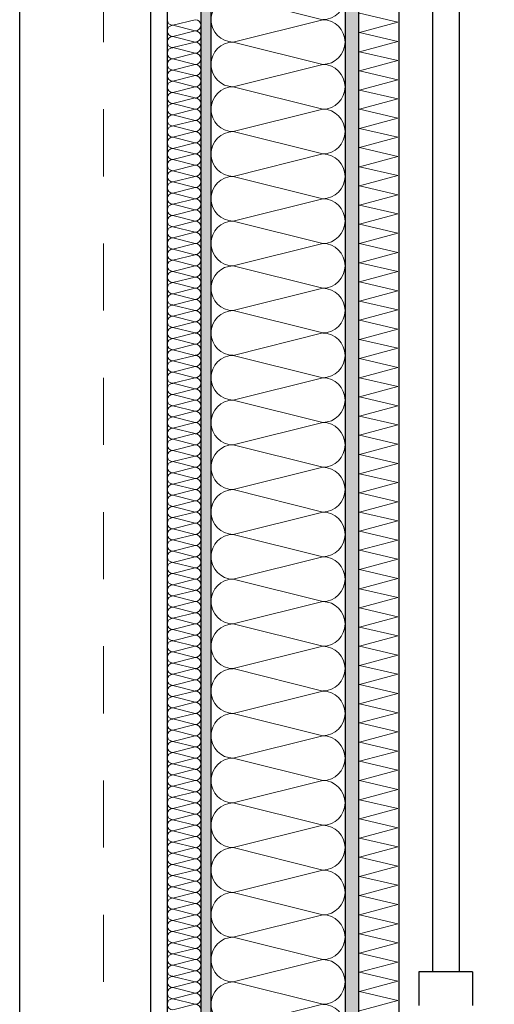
# Model space of a CAD drawing. Header units: metres. Extents: x -12 to 57.2, y -22.2 to 2.8.
# Tile 122 of 126: x 45.1 to 45.8, y -5.7 to -4.2. Entities that reach past the tile are written whole.
import ezdxf

# ---------------------------------------------------------------- set-up
doc = ezdxf.new("R2010")
doc.units = ezdxf.units.M
doc.header["$LTSCALE"] = 0.4
doc.header["$MEASUREMENT"] = 0
doc.linetypes.add('Raster', pattern=[0.2, 0.1, -0.05, 0, -0.05])
doc.layers.get('0').update_dxf_attribs({"color": 8, "lineweight": 9})
doc.layers.get('Defpoints').update_dxf_attribs({"color": 8, "lineweight": 9})
for name, color, linetype in [('Neubau_A-Außenwände', 8, 'Continuous'), ('Neubau_A-Stützen', 8, 'Continuous'), ('Neubau_A-TB Wände', 8, 'Continuous'), ('Neubau_R-Konstruktionsraster gross', 33, 'Continuous'), ('Neubau_T-Bemaßung', 8, 'Continuous'), ('Neubau_Z-Modellierung Fassade', 8, 'Continuous')]:
    doc.layers.add(name, color=color, linetype=linetype)
doc.styles.add('ERSTELLTER_STIL_2', font='arial.ttf')
doc.dimstyles.new('ERSTELLTER_STIL__1', dxfattribs={"dimtxt": 0.0875, "dimasz": 0.059375, "dimexe": 0.18, "dimexo": 0.0625, "dimgap": 0, "dimtad": 1, "dimzin": 0, "dimdsep": 46, "dimtxsty": 'ERSTELLTER_STIL_2', "dimblk": 'ARROWHEAD_6', "dimblk1": 'ARROWHEAD_6', "dimblk2": 'ARROWHEAD_6', "dimcen": 0.09, "dimclrd": 7, "dimclre": 7, "dimclrt": 7, "dimazin": 0, "dimtfac": 1, "dimtdec": 4, "dimtmove": 0, "dimatfit": 3, "dimfxl": 1, "dimtolj": 1, "dimtzin": 0, "dimarcsym": 0})

# ---------------------------------------------------------------- blocks, each defined once
blk = doc.blocks.new('*X427', base_point=(-24191.6502, 0))
at = {"layer": 'Neubau_A-Außenwände', "color": 8, "linetype": 'Continuous', "lineweight": 9}
for p, q in [((-21238.4102, 5.9333), (-21238.5435, 5.9667)), ((-21238.4102, 5.9333), (-21238.5435, 5.9)), ((-21238.4102, 5.8667), (-21238.5435, 5.9)), ((-21238.4102, 5.8667), (-21238.5435, 5.8333)), ((-21238.4102, 5.8), (-21238.5435, 5.8333)), ((-21238.4102, 5.8), (-21238.5435, 5.7667)), ((-21238.4102, 5.7333), (-21238.5435, 5.7667)), ((-21238.4102, 5.7333), (-21238.5435, 5.7)), ((-21238.4102, 5.6667), (-21238.5435, 5.7)), ((-21238.4102, 5.6667), (-21238.5435, 5.6333)), ((-21238.4102, 5.6), (-21238.5435, 5.6333)), ((-21238.4102, 5.6), (-21238.5435, 5.5667)), ((-21238.4102, 5.5333), (-21238.5435, 5.5667)), ((-21238.4102, 5.5333), (-21238.5435, 5.5)), ((-21238.4102, 5.4667), (-21238.5435, 5.5)), ((-21238.4102, 5.4667), (-21238.5435, 5.4333)), ((-21238.4102, 5.4), (-21238.5435, 5.4333)), ((-21238.4102, 5.4), (-21238.5435, 5.3667)), ((-21238.4102, 5.3333), (-21238.5435, 5.3667)), ((-21238.4102, 5.3333), (-21238.5435, 5.3)), ((-21238.4102, 5.2667), (-21238.5435, 5.3)), ((-21238.4102, 5.2667), (-21238.5435, 5.2333)), ((-21238.4102, 5.2), (-21238.5435, 5.2333)), ((-21238.4102, 5.2), (-21238.5435, 5.1667)), ((-21238.4102, 5.1333), (-21238.5435, 5.1667)), ((-21238.4102, 5.1333), (-21238.5435, 5.1)), ((-21238.4102, 5.0667), (-21238.5435, 5.1)), ((-21238.4102, 5.0667), (-21238.5435, 5.0333)), ((-21238.4102, 5), (-21238.5435, 5.0333)), ((-21238.4102, 5), (-21238.5435, 4.9667)), ((-21238.4102, 4.9333), (-21238.5435, 4.9667)), ((-21238.4102, 4.9333), (-21238.5435, 4.9)), ((-21238.4102, 4.8667), (-21238.5435, 4.9)), ((-21238.4102, 4.8667), (-21238.5435, 4.8333)), ((-21238.4102, 4.8), (-21238.5435, 4.8333)), ((-21238.4102, 4.8), (-21238.5435, 4.7667)), ((-21238.4102, 4.7333), (-21238.5435, 4.7667)), ((-21238.4102, 4.7333), (-21238.5435, 4.7)), ((-21238.4102, 4.6667), (-21238.5435, 4.7)), ((-21238.4102, 4.6667), (-21238.5435, 4.6333)), ((-21238.4102, 4.6), (-21238.5435, 4.6333)), ((-21238.4102, 4.6), (-21238.5435, 4.5667)), ((-21238.4102, 4.5333), (-21238.5435, 4.5667)), ((-21238.4102, 4.5333), (-21238.5435, 4.5)), ((-21238.4102, 4.4667), (-21238.5435, 4.5)), ((-21238.4102, 4.4667), (-21238.5435, 4.4333))]:
    blk.add_line(p, q, dxfattribs=at)
for centre, start, end in [((-21238.5435, 5.9333), 90, 180), ((-21238.4102, 5.9667), 270, 0), ((-21238.5435, 5.9333), 180, 270), ((-21238.4102, 5.9), 0, 90), ((-21238.5435, 5.8667), 90, 180), ((-21238.4102, 5.9), 270, 0), ((-21238.5435, 5.8667), 180, 270), ((-21238.4102, 5.8333), 0, 90), ((-21238.5435, 5.8), 90, 180), ((-21238.4102, 5.8333), 270, 0), ((-21238.5435, 5.8), 180, 270), ((-21238.4102, 5.7667), 0, 90), ((-21238.5435, 5.7333), 90, 180), ((-21238.4102, 5.7667), 270, 0), ((-21238.5435, 5.7333), 180, 270), ((-21238.4102, 5.7), 0, 90), ((-21238.5435, 5.6667), 90, 180), ((-21238.4102, 5.7), 270, 0), ((-21238.5435, 5.6667), 180, 270), ((-21238.4102, 5.6333), 0, 90), ((-21238.5435, 5.6), 90, 180), ((-21238.4102, 5.6333), 270, 0), ((-21238.5435, 5.6), 180, 270), ((-21238.4102, 5.5667), 0, 90), ((-21238.5435, 5.5333), 90, 180), ((-21238.4102, 5.5667), 270, 0), ((-21238.5435, 5.5333), 180, 270), ((-21238.4102, 5.5), 0, 90), ((-21238.5435, 5.4667), 90, 180), ((-21238.4102, 5.5), 270, 0), ((-21238.5435, 5.4667), 180, 270), ((-21238.4102, 5.4333), 0, 90), ((-21238.5435, 5.4), 90, 180), ((-21238.4102, 5.4333), 270, 0), ((-21238.5435, 5.4), 180, 270), ((-21238.4102, 5.3667), 0, 90), ((-21238.5435, 5.3333), 90, 180), ((-21238.4102, 5.3667), 270, 0), ((-21238.5435, 5.3333), 180, 270), ((-21238.4102, 5.3), 0, 90), ((-21238.5435, 5.2667), 90, 180), ((-21238.4102, 5.3), 270, 0), ((-21238.5435, 5.2667), 180, 270), ((-21238.4102, 5.2333), 0, 90), ((-21238.5435, 5.2), 90, 180), ((-21238.4102, 5.2333), 270, 0), ((-21238.5435, 5.2), 180, 270), ((-21238.4102, 5.1667), 0, 90), ((-21238.5435, 5.1333), 90, 180), ((-21238.4102, 5.1667), 270, 0), ((-21238.5435, 5.1333), 180, 270), ((-21238.4102, 5.1), 0, 90), ((-21238.5435, 5.0667), 90, 180), ((-21238.4102, 5.1), 270, 0), ((-21238.5435, 5.0667), 180, 270), ((-21238.4102, 5.0333), 0, 90), ((-21238.5435, 5), 90, 180), ((-21238.4102, 5.0333), 270, 0), ((-21238.5435, 5), 180, 270), ((-21238.4102, 4.9667), 0, 90), ((-21238.5435, 4.9333), 90, 180), ((-21238.4102, 4.9667), 270, 0), ((-21238.5435, 4.9333), 180, 270), ((-21238.4102, 4.9), 0, 90), ((-21238.5435, 4.8667), 90, 180), ((-21238.4102, 4.9), 270, 0), ((-21238.5435, 4.8667), 180, 270), ((-21238.4102, 4.8333), 0, 90), ((-21238.5435, 4.8), 90, 180), ((-21238.4102, 4.8333), 270, 0), ((-21238.5435, 4.8), 180, 270), ((-21238.4102, 4.7667), 0, 90), ((-21238.5435, 4.7333), 90, 180), ((-21238.4102, 4.7667), 270, 0), ((-21238.5435, 4.7333), 180, 270), ((-21238.4102, 4.7), 0, 90), ((-21238.5435, 4.6667), 90, 180), ((-21238.4102, 4.7), 270, 0), ((-21238.5435, 4.6667), 180, 270), ((-21238.4102, 4.6333), 0, 90), ((-21238.5435, 4.6), 90, 180), ((-21238.4102, 4.6333), 270, 0), ((-21238.5435, 4.6), 180, 270), ((-21238.4102, 4.5667), 0, 90), ((-21238.5435, 4.5333), 90, 180), ((-21238.4102, 4.5667), 270, 0), ((-21238.5435, 4.5333), 180, 270), ((-21238.4102, 4.5), 0, 90), ((-21238.5435, 4.4667), 90, 180), ((-21238.4102, 4.5), 270, 0), ((-21238.5435, 4.4667), 180, 270), ((-21238.4102, 4.4333), 0, 90)]:
    blk.add_arc(centre, 0.0333, start, end, dxfattribs=at)
blk = doc.blocks.new('*X429', base_point=(-24191.6502, 0))
at = {"layer": 'Neubau_A-Außenwände', "color": 8, "linetype": 'Continuous', "lineweight": 9}
for p, q in [((-21238.2983, 5.9296), (-21238.3554, 5.9429)), ((-21238.3554, 5.9143), (-21238.2983, 5.9296)), ((-21238.2983, 5.901), (-21238.3554, 5.9143)), ((-21238.3554, 5.8857), (-21238.2983, 5.901)), ((-21238.2983, 5.8724), (-21238.3554, 5.8857)), ((-21238.3554, 5.8571), (-21238.2983, 5.8724)), ((-21238.2983, 5.8439), (-21238.3554, 5.8571)), ((-21238.3554, 5.8286), (-21238.2983, 5.8439)), ((-21238.2983, 5.8153), (-21238.3554, 5.8286)), ((-21238.3554, 5.8), (-21238.2983, 5.8153)), ((-21238.2983, 5.7867), (-21238.3554, 5.8)), ((-21238.3554, 5.7714), (-21238.2983, 5.7867)), ((-21238.2983, 5.7582), (-21238.3554, 5.7714)), ((-21238.3554, 5.7429), (-21238.2983, 5.7582)), ((-21238.2983, 5.7296), (-21238.3554, 5.7429)), ((-21238.3554, 5.7143), (-21238.2983, 5.7296)), ((-21238.2983, 5.701), (-21238.3554, 5.7143)), ((-21238.3554, 5.6857), (-21238.2983, 5.701)), ((-21238.2983, 5.6724), (-21238.3554, 5.6857)), ((-21238.3554, 5.6571), (-21238.2983, 5.6724)), ((-21238.2983, 5.6439), (-21238.3554, 5.6571)), ((-21238.3554, 5.6286), (-21238.2983, 5.6439)), ((-21238.2983, 5.6153), (-21238.3554, 5.6286)), ((-21238.3554, 5.6), (-21238.2983, 5.6153)), ((-21238.2983, 5.5867), (-21238.3554, 5.6)), ((-21238.3554, 5.5714), (-21238.2983, 5.5867)), ((-21238.2983, 5.5582), (-21238.3554, 5.5714)), ((-21238.3554, 5.5429), (-21238.2983, 5.5582)), ((-21238.2983, 5.5296), (-21238.3554, 5.5429)), ((-21238.3554, 5.5143), (-21238.2983, 5.5296)), ((-21238.2983, 5.501), (-21238.3554, 5.5143)), ((-21238.3554, 5.4857), (-21238.2983, 5.501)), ((-21238.2983, 5.4724), (-21238.3554, 5.4857)), ((-21238.3554, 5.4571), (-21238.2983, 5.4724)), ((-21238.2983, 5.4439), (-21238.3554, 5.4571)), ((-21238.3554, 5.4286), (-21238.2983, 5.4439)), ((-21238.2983, 5.4153), (-21238.3554, 5.4286)), ((-21238.3554, 5.4), (-21238.2983, 5.4153)), ((-21238.2983, 5.3867), (-21238.3554, 5.4)), ((-21238.3554, 5.3714), (-21238.2983, 5.3867)), ((-21238.2983, 5.3582), (-21238.3554, 5.3714)), ((-21238.3554, 5.3429), (-21238.2983, 5.3582)), ((-21238.2983, 5.3296), (-21238.3554, 5.3429)), ((-21238.3554, 5.3143), (-21238.2983, 5.3296)), ((-21238.2983, 5.301), (-21238.3554, 5.3143)), ((-21238.3554, 5.2857), (-21238.2983, 5.301)), ((-21238.2983, 5.2724), (-21238.3554, 5.2857)), ((-21238.3554, 5.2571), (-21238.2983, 5.2724)), ((-21238.2983, 5.2439), (-21238.3554, 5.2571)), ((-21238.3554, 5.2286), (-21238.2983, 5.2439)), ((-21238.2983, 5.2153), (-21238.3554, 5.2286)), ((-21238.3554, 5.2), (-21238.2983, 5.2153)), ((-21238.2983, 5.1867), (-21238.3554, 5.2)), ((-21238.3554, 5.1714), (-21238.2983, 5.1867)), ((-21238.2983, 5.1582), (-21238.3554, 5.1714)), ((-21238.3554, 5.1429), (-21238.2983, 5.1582)), ((-21238.2983, 5.1296), (-21238.3554, 5.1429)), ((-21238.3554, 5.1143), (-21238.2983, 5.1296)), ((-21238.2983, 5.101), (-21238.3554, 5.1143)), ((-21238.3554, 5.0857), (-21238.2983, 5.101)), ((-21238.2983, 5.0724), (-21238.3554, 5.0857)), ((-21238.3554, 5.0571), (-21238.2983, 5.0724)), ((-21238.2983, 5.0439), (-21238.3554, 5.0571)), ((-21238.3554, 5.0286), (-21238.2983, 5.0439)), ((-21238.2983, 5.0153), (-21238.3554, 5.0286)), ((-21238.3554, 5), (-21238.2983, 5.0153)), ((-21238.2983, 4.9867), (-21238.3554, 5)), ((-21238.3554, 4.9714), (-21238.2983, 4.9867)), ((-21238.2983, 4.9582), (-21238.3554, 4.9714)), ((-21238.3554, 4.9429), (-21238.2983, 4.9582)), ((-21238.2983, 4.9296), (-21238.3554, 4.9429)), ((-21238.3554, 4.9143), (-21238.2983, 4.9296)), ((-21238.2983, 4.901), (-21238.3554, 4.9143)), ((-21238.3554, 4.8857), (-21238.2983, 4.901)), ((-21238.2983, 4.8724), (-21238.3554, 4.8857)), ((-21238.3554, 4.8571), (-21238.2983, 4.8724)), ((-21238.2983, 4.8439), (-21238.3554, 4.8571)), ((-21238.3554, 4.8286), (-21238.2983, 4.8439)), ((-21238.2983, 4.8153), (-21238.3554, 4.8286)), ((-21238.3554, 4.8), (-21238.2983, 4.8153)), ((-21238.2983, 4.7867), (-21238.3554, 4.8)), ((-21238.3554, 4.7714), (-21238.2983, 4.7867)), ((-21238.2983, 4.7582), (-21238.3554, 4.7714)), ((-21238.3554, 4.7429), (-21238.2983, 4.7582)), ((-21238.2983, 4.7296), (-21238.3554, 4.7429)), ((-21238.3554, 4.7143), (-21238.2983, 4.7296)), ((-21238.2983, 4.701), (-21238.3554, 4.7143)), ((-21238.3554, 4.6857), (-21238.2983, 4.701)), ((-21238.2983, 4.6724), (-21238.3554, 4.6857)), ((-21238.3554, 4.6571), (-21238.2983, 4.6724)), ((-21238.2983, 4.6439), (-21238.3554, 4.6571)), ((-21238.3554, 4.6286), (-21238.2983, 4.6439)), ((-21238.2983, 4.6153), (-21238.3554, 4.6286)), ((-21238.3554, 4.6), (-21238.2983, 4.6153)), ((-21238.2983, 4.5867), (-21238.3554, 4.6)), ((-21238.3554, 4.5714), (-21238.2983, 4.5867)), ((-21238.2983, 4.5582), (-21238.3554, 4.5714)), ((-21238.3554, 4.5429), (-21238.2983, 4.5582)), ((-21238.2983, 4.5296), (-21238.3554, 4.5429)), ((-21238.3554, 4.5143), (-21238.2983, 4.5296)), ((-21238.2983, 4.501), (-21238.3554, 4.5143)), ((-21238.3554, 4.4857), (-21238.2983, 4.501)), ((-21238.2983, 4.4724), (-21238.3554, 4.4857)), ((-21238.3554, 4.4571), (-21238.2983, 4.4724))]:
    blk.add_line(p, q, dxfattribs=at)
blk = doc.blocks.new('*X436', base_point=(-24191.6502, 0))
at = {"layer": 'Neubau_A-TB Wände', "color": 8, "linetype": 'Continuous', "lineweight": 9}
for p, q in [((-21238.6002, 5.9333), (-21238.6335, 5.925)), ((-21238.6002, 5.9167), (-21238.6335, 5.925)), ((-21238.6002, 5.9167), (-21238.6335, 5.9083)), ((-21238.6002, 5.9), (-21238.6335, 5.9083)), ((-21238.6002, 5.9), (-21238.6335, 5.8917)), ((-21238.6002, 5.8833), (-21238.6335, 5.8917)), ((-21238.6002, 5.8833), (-21238.6335, 5.875)), ((-21238.6002, 5.8667), (-21238.6335, 5.875)), ((-21238.6002, 5.8667), (-21238.6335, 5.8583)), ((-21238.6002, 5.85), (-21238.6335, 5.8583)), ((-21238.6002, 5.85), (-21238.6335, 5.8417)), ((-21238.6002, 5.8333), (-21238.6335, 5.8417)), ((-21238.6002, 5.8333), (-21238.6335, 5.825)), ((-21238.6002, 5.8167), (-21238.6335, 5.825)), ((-21238.6002, 5.8167), (-21238.6335, 5.8083)), ((-21238.6002, 5.8), (-21238.6335, 5.8083)), ((-21238.6002, 5.8), (-21238.6335, 5.7917)), ((-21238.6002, 5.7833), (-21238.6335, 5.7917)), ((-21238.6002, 5.7833), (-21238.6335, 5.775)), ((-21238.6002, 5.7667), (-21238.6335, 5.775)), ((-21238.6002, 5.7667), (-21238.6335, 5.7583)), ((-21238.6002, 5.75), (-21238.6335, 5.7583)), ((-21238.6002, 5.75), (-21238.6335, 5.7417)), ((-21238.6002, 5.7333), (-21238.6335, 5.7417)), ((-21238.6002, 5.7333), (-21238.6335, 5.725)), ((-21238.6002, 5.7167), (-21238.6335, 5.725)), ((-21238.6002, 5.7167), (-21238.6335, 5.7083)), ((-21238.6002, 5.7), (-21238.6335, 5.7083)), ((-21238.6002, 5.7), (-21238.6335, 5.6917)), ((-21238.6002, 5.6833), (-21238.6335, 5.6917)), ((-21238.6002, 5.6833), (-21238.6335, 5.675)), ((-21238.6002, 5.6667), (-21238.6335, 5.675)), ((-21238.6002, 5.6667), (-21238.6335, 5.6583)), ((-21238.6002, 5.65), (-21238.6335, 5.6583)), ((-21238.6002, 5.65), (-21238.6335, 5.6417)), ((-21238.6002, 5.6333), (-21238.6335, 5.6417)), ((-21238.6002, 5.6333), (-21238.6335, 5.625)), ((-21238.6002, 5.6167), (-21238.6335, 5.625)), ((-21238.6002, 5.6167), (-21238.6335, 5.6083)), ((-21238.6002, 5.6), (-21238.6335, 5.6083)), ((-21238.6002, 5.6), (-21238.6335, 5.5917)), ((-21238.6002, 5.5833), (-21238.6335, 5.5917)), ((-21238.6002, 5.5833), (-21238.6335, 5.575)), ((-21238.6002, 5.5667), (-21238.6335, 5.575)), ((-21238.6002, 5.5667), (-21238.6335, 5.5583)), ((-21238.6002, 5.55), (-21238.6335, 5.5583)), ((-21238.6002, 5.55), (-21238.6335, 5.5417)), ((-21238.6002, 5.5333), (-21238.6335, 5.5417)), ((-21238.6002, 5.5333), (-21238.6335, 5.525)), ((-21238.6002, 5.5167), (-21238.6335, 5.525)), ((-21238.6002, 5.5167), (-21238.6335, 5.5083)), ((-21238.6002, 5.5), (-21238.6335, 5.5083)), ((-21238.6002, 5.5), (-21238.6335, 5.4917)), ((-21238.6002, 5.4833), (-21238.6335, 5.4917)), ((-21238.6002, 5.4833), (-21238.6335, 5.475)), ((-21238.6002, 5.4667), (-21238.6335, 5.475)), ((-21238.6002, 5.4667), (-21238.6335, 5.4583)), ((-21238.6002, 5.45), (-21238.6335, 5.4583)), ((-21238.6002, 5.45), (-21238.6335, 5.4417)), ((-21238.6002, 5.4333), (-21238.6335, 5.4417)), ((-21238.6002, 5.4333), (-21238.6335, 5.425)), ((-21238.6002, 5.4167), (-21238.6335, 5.425)), ((-21238.6002, 5.4167), (-21238.6335, 5.4083)), ((-21238.6002, 5.4), (-21238.6335, 5.4083)), ((-21238.6002, 5.4), (-21238.6335, 5.3917)), ((-21238.6002, 5.3833), (-21238.6335, 5.3917)), ((-21238.6002, 5.3833), (-21238.6335, 5.375)), ((-21238.6002, 5.3667), (-21238.6335, 5.375)), ((-21238.6002, 5.3667), (-21238.6335, 5.3583)), ((-21238.6002, 5.35), (-21238.6335, 5.3583)), ((-21238.6002, 5.35), (-21238.6335, 5.3417)), ((-21238.6002, 5.3333), (-21238.6335, 5.3417)), ((-21238.6002, 5.3333), (-21238.6335, 5.325)), ((-21238.6002, 5.3167), (-21238.6335, 5.325)), ((-21238.6002, 5.3167), (-21238.6335, 5.3083)), ((-21238.6002, 5.3), (-21238.6335, 5.3083)), ((-21238.6002, 5.3), (-21238.6335, 5.2917)), ((-21238.6002, 5.2833), (-21238.6335, 5.2917)), ((-21238.6002, 5.2833), (-21238.6335, 5.275)), ((-21238.6002, 5.2667), (-21238.6335, 5.275)), ((-21238.6002, 5.2667), (-21238.6335, 5.2583)), ((-21238.6002, 5.25), (-21238.6335, 5.2583)), ((-21238.6002, 5.25), (-21238.6335, 5.2417)), ((-21238.6002, 5.2333), (-21238.6335, 5.2417)), ((-21238.6002, 5.2333), (-21238.6335, 5.225)), ((-21238.6002, 5.2167), (-21238.6335, 5.225)), ((-21238.6002, 5.2167), (-21238.6335, 5.2083)), ((-21238.6002, 5.2), (-21238.6335, 5.2083)), ((-21238.6002, 5.2), (-21238.6335, 5.1917)), ((-21238.6002, 5.1833), (-21238.6335, 5.1917)), ((-21238.6002, 5.1833), (-21238.6335, 5.175)), ((-21238.6002, 5.1667), (-21238.6335, 5.175)), ((-21238.6002, 5.1667), (-21238.6335, 5.1583)), ((-21238.6002, 5.15), (-21238.6335, 5.1583)), ((-21238.6002, 5.15), (-21238.6335, 5.1417)), ((-21238.6002, 5.1333), (-21238.6335, 5.1417)), ((-21238.6002, 5.1333), (-21238.6335, 5.125)), ((-21238.6002, 5.1167), (-21238.6335, 5.125)), ((-21238.6002, 5.1167), (-21238.6335, 5.1083)), ((-21238.6002, 5.1), (-21238.6335, 5.1083)), ((-21238.6002, 5.1), (-21238.6335, 5.0917)), ((-21238.6002, 5.0833), (-21238.6335, 5.0917)), ((-21238.6002, 5.0833), (-21238.6335, 5.075)), ((-21238.6002, 5.0667), (-21238.6335, 5.075)), ((-21238.6002, 5.0667), (-21238.6335, 5.0583)), ((-21238.6002, 5.05), (-21238.6335, 5.0583)), ((-21238.6002, 5.05), (-21238.6335, 5.0417)), ((-21238.6002, 5.0333), (-21238.6335, 5.0417)), ((-21238.6002, 5.0333), (-21238.6335, 5.025)), ((-21238.6002, 5.0167), (-21238.6335, 5.025)), ((-21238.6002, 5.0167), (-21238.6335, 5.0083)), ((-21238.6002, 5), (-21238.6335, 5.0083)), ((-21238.6002, 5), (-21238.6335, 4.9917)), ((-21238.6002, 4.9833), (-21238.6335, 4.9917)), ((-21238.6002, 4.9833), (-21238.6335, 4.975)), ((-21238.6002, 4.9667), (-21238.6335, 4.975)), ((-21238.6002, 4.9667), (-21238.6335, 4.9583)), ((-21238.6002, 4.95), (-21238.6335, 4.9583)), ((-21238.6002, 4.95), (-21238.6335, 4.9417)), ((-21238.6002, 4.9333), (-21238.6335, 4.9417)), ((-21238.6002, 4.9333), (-21238.6335, 4.925)), ((-21238.6002, 4.9167), (-21238.6335, 4.925)), ((-21238.6002, 4.9167), (-21238.6335, 4.9083)), ((-21238.6002, 4.9), (-21238.6335, 4.9083)), ((-21238.6002, 4.9), (-21238.6335, 4.8917)), ((-21238.6002, 4.8833), (-21238.6335, 4.8917)), ((-21238.6002, 4.8833), (-21238.6335, 4.875)), ((-21238.6002, 4.8667), (-21238.6335, 4.875)), ((-21238.6002, 4.8667), (-21238.6335, 4.8583)), ((-21238.6002, 4.85), (-21238.6335, 4.8583)), ((-21238.6002, 4.85), (-21238.6335, 4.8417)), ((-21238.6002, 4.8333), (-21238.6335, 4.8417)), ((-21238.6002, 4.8333), (-21238.6335, 4.825)), ((-21238.6002, 4.8167), (-21238.6335, 4.825)), ((-21238.6002, 4.8167), (-21238.6335, 4.8083)), ((-21238.6002, 4.8), (-21238.6335, 4.8083)), ((-21238.6002, 4.8), (-21238.6335, 4.7917)), ((-21238.6002, 4.7833), (-21238.6335, 4.7917)), ((-21238.6002, 4.7833), (-21238.6335, 4.775)), ((-21238.6002, 4.7667), (-21238.6335, 4.775)), ((-21238.6002, 4.7667), (-21238.6335, 4.7583)), ((-21238.6002, 4.75), (-21238.6335, 4.7583)), ((-21238.6002, 4.75), (-21238.6335, 4.7417)), ((-21238.6002, 4.7333), (-21238.6335, 4.7417)), ((-21238.6002, 4.7333), (-21238.6335, 4.725)), ((-21238.6002, 4.7167), (-21238.6335, 4.725)), ((-21238.6002, 4.7167), (-21238.6335, 4.7083)), ((-21238.6002, 4.7), (-21238.6335, 4.7083)), ((-21238.6002, 4.7), (-21238.6335, 4.6917)), ((-21238.6002, 4.6833), (-21238.6335, 4.6917)), ((-21238.6002, 4.6833), (-21238.6335, 4.675)), ((-21238.6002, 4.6667), (-21238.6335, 4.675)), ((-21238.6002, 4.6667), (-21238.6335, 4.6583)), ((-21238.6002, 4.65), (-21238.6335, 4.6583)), ((-21238.6002, 4.65), (-21238.6335, 4.6417)), ((-21238.6002, 4.6333), (-21238.6335, 4.6417)), ((-21238.6002, 4.6333), (-21238.6335, 4.625)), ((-21238.6002, 4.6167), (-21238.6335, 4.625)), ((-21238.6002, 4.6167), (-21238.6335, 4.6083)), ((-21238.6002, 4.6), (-21238.6335, 4.6083)), ((-21238.6002, 4.6), (-21238.6335, 4.5917)), ((-21238.6002, 4.5833), (-21238.6335, 4.5917)), ((-21238.6002, 4.5833), (-21238.6335, 4.575)), ((-21238.6002, 4.5667), (-21238.6335, 4.575)), ((-21238.6002, 4.5667), (-21238.6335, 4.5583)), ((-21238.6002, 4.55), (-21238.6335, 4.5583)), ((-21238.6002, 4.55), (-21238.6335, 4.5417)), ((-21238.6002, 4.5333), (-21238.6335, 4.5417)), ((-21238.6002, 4.5333), (-21238.6335, 4.525)), ((-21238.6002, 4.5167), (-21238.6335, 4.525)), ((-21238.6002, 4.5167), (-21238.6335, 4.5083)), ((-21238.6002, 4.5), (-21238.6335, 4.5083)), ((-21238.6002, 4.5), (-21238.6335, 4.4917)), ((-21238.6002, 4.4833), (-21238.6335, 4.4917)), ((-21238.6002, 4.4833), (-21238.6335, 4.475)), ((-21238.6002, 4.4667), (-21238.6335, 4.475)), ((-21238.6002, 4.4667), (-21238.6335, 4.4583))]:
    blk.add_line(p, q, dxfattribs=at)
for centre, start, end in [((-21238.6335, 5.9333), 180, 270), ((-21238.6002, 5.925), 0, 90), ((-21238.6335, 5.9167), 90, 180), ((-21238.6335, 5.9167), 180, 270), ((-21238.6002, 5.925), 270, 0), ((-21238.6002, 5.9083), 0, 90), ((-21238.6335, 5.9), 90, 180), ((-21238.6335, 5.9), 180, 270), ((-21238.6002, 5.9083), 270, 0), ((-21238.6002, 5.8917), 0, 90), ((-21238.6335, 5.8833), 90, 180), ((-21238.6335, 5.8833), 180, 270), ((-21238.6002, 5.8917), 270, 0), ((-21238.6002, 5.875), 0, 90), ((-21238.6335, 5.8667), 90, 180), ((-21238.6335, 5.8667), 180, 270), ((-21238.6002, 5.875), 270, 0), ((-21238.6002, 5.8583), 0, 90), ((-21238.6335, 5.85), 90, 180), ((-21238.6002, 5.8583), 270, 0), ((-21238.6335, 5.85), 180, 270), ((-21238.6335, 5.8333), 90, 180), ((-21238.6002, 5.8417), 0, 90), ((-21238.6002, 5.8417), 270, 0), ((-21238.6335, 5.8333), 180, 270), ((-21238.6335, 5.8167), 90, 180), ((-21238.6002, 5.825), 0, 90), ((-21238.6002, 5.825), 270, 0), ((-21238.6335, 5.8167), 180, 270), ((-21238.6335, 5.8), 90, 180), ((-21238.6002, 5.8083), 0, 90), ((-21238.6002, 5.8083), 270, 0), ((-21238.6335, 5.8), 180, 270), ((-21238.6002, 5.7917), 0, 90), ((-21238.6335, 5.7833), 90, 180), ((-21238.6335, 5.7833), 180, 270), ((-21238.6002, 5.7917), 270, 0), ((-21238.6002, 5.775), 0, 90), ((-21238.6335, 5.7667), 90, 180), ((-21238.6335, 5.7667), 180, 270), ((-21238.6002, 5.775), 270, 0), ((-21238.6002, 5.7583), 0, 90), ((-21238.6335, 5.75), 90, 180), ((-21238.6335, 5.75), 180, 270), ((-21238.6002, 5.7583), 270, 0), ((-21238.6002, 5.7417), 0, 90), ((-21238.6335, 5.7333), 90, 180), ((-21238.6002, 5.7417), 270, 0), ((-21238.6335, 5.7333), 180, 270), ((-21238.6335, 5.7167), 90, 180), ((-21238.6002, 5.725), 0, 90), ((-21238.6002, 5.725), 270, 0), ((-21238.6335, 5.7167), 180, 270), ((-21238.6335, 5.7), 90, 180), ((-21238.6002, 5.7083), 0, 90), ((-21238.6002, 5.7083), 270, 0), ((-21238.6335, 5.7), 180, 270), ((-21238.6335, 5.6833), 90, 180), ((-21238.6002, 5.6917), 0, 90), ((-21238.6002, 5.6917), 270, 0), ((-21238.6335, 5.6833), 180, 270), ((-21238.6002, 5.675), 0, 90), ((-21238.6335, 5.6667), 90, 180), ((-21238.6335, 5.6667), 180, 270), ((-21238.6002, 5.675), 270, 0), ((-21238.6002, 5.6583), 0, 90), ((-21238.6335, 5.65), 90, 180), ((-21238.6335, 5.65), 180, 270), ((-21238.6002, 5.6583), 270, 0), ((-21238.6002, 5.6417), 0, 90), ((-21238.6335, 5.6333), 90, 180), ((-21238.6335, 5.6333), 180, 270), ((-21238.6002, 5.6417), 270, 0), ((-21238.6002, 5.625), 0, 90), ((-21238.6335, 5.6167), 90, 180), ((-21238.6002, 5.625), 270, 0), ((-21238.6335, 5.6167), 180, 270), ((-21238.6335, 5.6), 90, 180), ((-21238.6002, 5.6083), 0, 90), ((-21238.6002, 5.6083), 270, 0), ((-21238.6335, 5.6), 180, 270), ((-21238.6335, 5.5833), 90, 180), ((-21238.6002, 5.5917), 0, 90), ((-21238.6002, 5.5917), 270, 0), ((-21238.6335, 5.5833), 180, 270), ((-21238.6335, 5.5667), 90, 180), ((-21238.6002, 5.575), 0, 90), ((-21238.6002, 5.575), 270, 0), ((-21238.6335, 5.5667), 180, 270), ((-21238.6002, 5.5583), 0, 90), ((-21238.6335, 5.55), 90, 180), ((-21238.6335, 5.55), 180, 270), ((-21238.6002, 5.5583), 270, 0), ((-21238.6002, 5.5417), 0, 90), ((-21238.6335, 5.5333), 90, 180), ((-21238.6335, 5.5333), 180, 270), ((-21238.6002, 5.5417), 270, 0), ((-21238.6002, 5.525), 0, 90), ((-21238.6335, 5.5167), 90, 180), ((-21238.6335, 5.5167), 180, 270), ((-21238.6002, 5.525), 270, 0), ((-21238.6002, 5.5083), 0, 90), ((-21238.6335, 5.5), 90, 180), ((-21238.6335, 5.5), 180, 270), ((-21238.6002, 5.5083), 270, 0), ((-21238.6002, 5.4917), 0, 90), ((-21238.6335, 5.4833), 90, 180), ((-21238.6002, 5.4917), 270, 0), ((-21238.6335, 5.4833), 180, 270), ((-21238.6335, 5.4667), 90, 180), ((-21238.6002, 5.475), 0, 90), ((-21238.6002, 5.475), 270, 0), ((-21238.6335, 5.4667), 180, 270), ((-21238.6335, 5.45), 90, 180), ((-21238.6002, 5.4583), 0, 90), ((-21238.6002, 5.4583), 270, 0), ((-21238.6335, 5.45), 180, 270), ((-21238.6335, 5.4333), 90, 180), ((-21238.6002, 5.4417), 0, 90), ((-21238.6002, 5.4417), 270, 0), ((-21238.6335, 5.4333), 180, 270), ((-21238.6002, 5.425), 0, 90), ((-21238.6335, 5.4167), 90, 180), ((-21238.6335, 5.4167), 180, 270), ((-21238.6002, 5.425), 270, 0), ((-21238.6002, 5.4083), 0, 90), ((-21238.6335, 5.4), 90, 180), ((-21238.6335, 5.4), 180, 270), ((-21238.6002, 5.4083), 270, 0), ((-21238.6002, 5.3917), 0, 90), ((-21238.6335, 5.3833), 90, 180), ((-21238.6335, 5.3833), 180, 270), ((-21238.6002, 5.3917), 270, 0), ((-21238.6002, 5.375), 0, 90), ((-21238.6335, 5.3667), 90, 180), ((-21238.6002, 5.375), 270, 0), ((-21238.6335, 5.3667), 180, 270), ((-21238.6335, 5.35), 90, 180), ((-21238.6002, 5.3583), 0, 90), ((-21238.6002, 5.3583), 270, 0), ((-21238.6335, 5.35), 180, 270), ((-21238.6335, 5.3333), 90, 180), ((-21238.6002, 5.3417), 0, 90), ((-21238.6002, 5.3417), 270, 0), ((-21238.6335, 5.3333), 180, 270), ((-21238.6335, 5.3167), 90, 180), ((-21238.6002, 5.325), 0, 90), ((-21238.6002, 5.325), 270, 0), ((-21238.6335, 5.3167), 180, 270), ((-21238.6002, 5.3083), 0, 90), ((-21238.6335, 5.3), 90, 180), ((-21238.6335, 5.3), 180, 270), ((-21238.6002, 5.3083), 270, 0), ((-21238.6002, 5.2917), 0, 90), ((-21238.6335, 5.2833), 90, 180), ((-21238.6335, 5.2833), 180, 270), ((-21238.6002, 5.2917), 270, 0), ((-21238.6002, 5.275), 0, 90), ((-21238.6335, 5.2667), 90, 180), ((-21238.6335, 5.2667), 180, 270), ((-21238.6002, 5.275), 270, 0), ((-21238.6002, 5.2583), 0, 90), ((-21238.6335, 5.25), 90, 180), ((-21238.6002, 5.2583), 270, 0), ((-21238.6335, 5.25), 180, 270), ((-21238.6335, 5.2333), 90, 180), ((-21238.6002, 5.2417), 0, 90), ((-21238.6002, 5.2417), 270, 0), ((-21238.6335, 5.2333), 180, 270), ((-21238.6335, 5.2167), 90, 180), ((-21238.6002, 5.225), 0, 90), ((-21238.6002, 5.225), 270, 0), ((-21238.6335, 5.2167), 180, 270), ((-21238.6335, 5.2), 90, 180), ((-21238.6002, 5.2083), 0, 90), ((-21238.6002, 5.2083), 270, 0), ((-21238.6335, 5.2), 180, 270), ((-21238.6002, 5.1917), 0, 90), ((-21238.6335, 5.1833), 90, 180), ((-21238.6335, 5.1833), 180, 270), ((-21238.6002, 5.1917), 270, 0), ((-21238.6002, 5.175), 0, 90), ((-21238.6335, 5.1667), 90, 180), ((-21238.6335, 5.1667), 180, 270), ((-21238.6002, 5.175), 270, 0), ((-21238.6002, 5.1583), 0, 90), ((-21238.6335, 5.15), 90, 180), ((-21238.6335, 5.15), 180, 270), ((-21238.6002, 5.1583), 270, 0), ((-21238.6002, 5.1417), 0, 90), ((-21238.6335, 5.1333), 90, 180), ((-21238.6335, 5.1333), 180, 270), ((-21238.6002, 5.1417), 270, 0), ((-21238.6002, 5.125), 0, 90), ((-21238.6335, 5.1167), 90, 180), ((-21238.6002, 5.125), 270, 0), ((-21238.6335, 5.1167), 180, 270), ((-21238.6335, 5.1), 90, 180), ((-21238.6002, 5.1083), 0, 90), ((-21238.6002, 5.1083), 270, 0), ((-21238.6335, 5.1), 180, 270), ((-21238.6335, 5.0833), 90, 180), ((-21238.6002, 5.0917), 0, 90), ((-21238.6002, 5.0917), 270, 0), ((-21238.6335, 5.0833), 180, 270), ((-21238.6335, 5.0667), 90, 180), ((-21238.6002, 5.075), 0, 90), ((-21238.6002, 5.075), 270, 0), ((-21238.6335, 5.0667), 180, 270), ((-21238.6002, 5.0583), 0, 90), ((-21238.6335, 5.05), 90, 180), ((-21238.6335, 5.05), 180, 270), ((-21238.6002, 5.0583), 270, 0), ((-21238.6002, 5.0417), 0, 90), ((-21238.6335, 5.0333), 90, 180), ((-21238.6335, 5.0333), 180, 270), ((-21238.6002, 5.0417), 270, 0), ((-21238.6002, 5.025), 0, 90), ((-21238.6335, 5.0167), 90, 180), ((-21238.6335, 5.0167), 180, 270), ((-21238.6002, 5.025), 270, 0), ((-21238.6002, 5.0083), 0, 90), ((-21238.6335, 5), 90, 180), ((-21238.6002, 5.0083), 270, 0), ((-21238.6335, 5), 180, 270), ((-21238.6335, 4.9833), 90, 180), ((-21238.6002, 4.9917), 0, 90), ((-21238.6002, 4.9917), 270, 0), ((-21238.6335, 4.9833), 180, 270), ((-21238.6335, 4.9667), 90, 180), ((-21238.6002, 4.975), 0, 90), ((-21238.6002, 4.975), 270, 0), ((-21238.6335, 4.9667), 180, 270), ((-21238.6335, 4.95), 90, 180), ((-21238.6002, 4.9583), 0, 90), ((-21238.6002, 4.9583), 270, 0), ((-21238.6335, 4.95), 180, 270), ((-21238.6002, 4.9417), 0, 90), ((-21238.6335, 4.9333), 90, 180), ((-21238.6335, 4.9333), 180, 270), ((-21238.6002, 4.9417), 270, 0), ((-21238.6002, 4.925), 0, 90), ((-21238.6335, 4.9167), 90, 180), ((-21238.6335, 4.9167), 180, 270), ((-21238.6002, 4.925), 270, 0), ((-21238.6002, 4.9083), 0, 90), ((-21238.6335, 4.9), 90, 180), ((-21238.6335, 4.9), 180, 270), ((-21238.6002, 4.9083), 270, 0), ((-21238.6002, 4.8917), 0, 90), ((-21238.6335, 4.8833), 90, 180), ((-21238.6002, 4.8917), 270, 0), ((-21238.6335, 4.8833), 180, 270), ((-21238.6335, 4.8667), 90, 180), ((-21238.6002, 4.875), 0, 90), ((-21238.6002, 4.875), 270, 0), ((-21238.6335, 4.8667), 180, 270), ((-21238.6335, 4.85), 90, 180), ((-21238.6002, 4.8583), 0, 90), ((-21238.6002, 4.8583), 270, 0), ((-21238.6335, 4.85), 180, 270), ((-21238.6335, 4.8333), 90, 180), ((-21238.6002, 4.8417), 0, 90), ((-21238.6002, 4.8417), 270, 0), ((-21238.6335, 4.8333), 180, 270), ((-21238.6002, 4.825), 0, 90), ((-21238.6335, 4.8167), 90, 180), ((-21238.6335, 4.8167), 180, 270), ((-21238.6002, 4.825), 270, 0), ((-21238.6002, 4.8083), 0, 90), ((-21238.6335, 4.8), 90, 180), ((-21238.6335, 4.8), 180, 270), ((-21238.6002, 4.8083), 270, 0), ((-21238.6002, 4.7917), 0, 90), ((-21238.6335, 4.7833), 90, 180), ((-21238.6335, 4.7833), 180, 270), ((-21238.6002, 4.7917), 270, 0), ((-21238.6002, 4.775), 0, 90), ((-21238.6335, 4.7667), 90, 180), ((-21238.6335, 4.7667), 180, 270), ((-21238.6002, 4.775), 270, 0), ((-21238.6002, 4.7583), 0, 90), ((-21238.6335, 4.75), 90, 180), ((-21238.6002, 4.7583), 270, 0), ((-21238.6335, 4.75), 180, 270), ((-21238.6335, 4.7333), 90, 180), ((-21238.6002, 4.7417), 0, 90), ((-21238.6002, 4.7417), 270, 0), ((-21238.6335, 4.7333), 180, 270), ((-21238.6335, 4.7167), 90, 180), ((-21238.6002, 4.725), 0, 90), ((-21238.6002, 4.725), 270, 0), ((-21238.6335, 4.7167), 180, 270), ((-21238.6335, 4.7), 90, 180), ((-21238.6002, 4.7083), 0, 90), ((-21238.6002, 4.7083), 270, 0), ((-21238.6335, 4.7), 180, 270), ((-21238.6002, 4.6917), 0, 90), ((-21238.6335, 4.6833), 90, 180), ((-21238.6335, 4.6833), 180, 270), ((-21238.6002, 4.6917), 270, 0), ((-21238.6002, 4.675), 0, 90), ((-21238.6335, 4.6667), 90, 180), ((-21238.6335, 4.6667), 180, 270), ((-21238.6002, 4.675), 270, 0), ((-21238.6002, 4.6583), 0, 90), ((-21238.6335, 4.65), 90, 180), ((-21238.6335, 4.65), 180, 270), ((-21238.6002, 4.6583), 270, 0), ((-21238.6002, 4.6417), 0, 90), ((-21238.6335, 4.6333), 90, 180), ((-21238.6002, 4.6417), 270, 0), ((-21238.6335, 4.6333), 180, 270), ((-21238.6335, 4.6167), 90, 180), ((-21238.6002, 4.625), 0, 90), ((-21238.6002, 4.625), 270, 0), ((-21238.6335, 4.6167), 180, 270), ((-21238.6335, 4.6), 90, 180), ((-21238.6002, 4.6083), 0, 90), ((-21238.6002, 4.6083), 270, 0), ((-21238.6335, 4.6), 180, 270), ((-21238.6335, 4.5833), 90, 180), ((-21238.6002, 4.5917), 0, 90), ((-21238.6002, 4.5917), 270, 0), ((-21238.6335, 4.5833), 180, 270), ((-21238.6002, 4.575), 0, 90), ((-21238.6335, 4.5667), 90, 180), ((-21238.6335, 4.5667), 180, 270), ((-21238.6002, 4.575), 270, 0), ((-21238.6002, 4.5583), 0, 90), ((-21238.6335, 4.55), 90, 180), ((-21238.6335, 4.55), 180, 270), ((-21238.6002, 4.5583), 270, 0), ((-21238.6002, 4.5417), 0, 90), ((-21238.6335, 4.5333), 90, 180), ((-21238.6335, 4.5333), 180, 270), ((-21238.6002, 4.5417), 270, 0), ((-21238.6002, 4.525), 0, 90), ((-21238.6335, 4.5167), 90, 180), ((-21238.6002, 4.525), 270, 0), ((-21238.6335, 4.5167), 180, 270), ((-21238.6335, 4.5), 90, 180), ((-21238.6002, 4.5083), 0, 90), ((-21238.6002, 4.5083), 270, 0), ((-21238.6335, 4.5), 180, 270), ((-21238.6335, 4.4833), 90, 180), ((-21238.6002, 4.4917), 0, 90), ((-21238.6002, 4.4917), 270, 0), ((-21238.6335, 4.4833), 180, 270), ((-21238.6335, 4.4667), 90, 180), ((-21238.6002, 4.475), 0, 90), ((-21238.6002, 4.475), 270, 0), ((-21238.6335, 4.4667), 180, 270), ((-21238.6002, 4.4583), 0, 90)]:
    blk.add_arc(centre, 0.00833, start, end, dxfattribs=at)
blk = doc.blocks.new('ARROWHEAD_6')
at = {"color": 0, "linetype": 'Continuous', "lineweight": 0}
for p, q in [((-0.5, -0.5), (0.5, 0.5)), ((0, 0), (-1, 0))]:
    blk.add_line(p, q, dxfattribs=at)
blk = doc.blocks.new('*D625')
at = {"layer": 'Defpoints', "color": 0, "linetype": 'Continuous', "transparency": 16777216}
for p in [(47.0588, -1.4949), (47.12, -1.4949), (45.47, -10.195)]:
    blk.add_point(p, dxfattribs=at)
at = {"layer": 'Neubau_T-Bemaßung', "linetype": 'Continuous', "lineweight": -2, "transparency": 16777216}
for p, q in [((47.0575, -1.4949), (46.8788, -1.4949)), ((47.0588, -1.5543), (47.0588, -5.7349)), ((47.0588, -10.1356), (47.0588, -5.962)), ((45.5325, -10.195), (47.2388, -10.195))]:
    blk.add_line(p, q, dxfattribs=at)
at = {"layer": 'Neubau_T-Bemaßung', "linetype": 'Continuous', "lineweight": -2, "transparency": 16777216, "xscale": 0.059375, "yscale": 0.059375, "zscale": 0.059375}
for p, rotation in [((47.0588, -1.4949), 90), ((47.0588, -10.195), 270)]:
    blk.add_blockref('ARROWHEAD_6', p, dxfattribs=dict(at, rotation=rotation))
at = {"layer": 'Neubau_T-Bemaßung', "linetype": 'Continuous', "transparency": 16777216, "insert": (47.0588, -5.8484), "char_height": 0.0875, "attachment_point": 5, "rotation": 90, "style": 'ERSTELLTER_STIL_2'}
blk.add_mtext('\\A1;8.70', dxfattribs=at)

msp = doc.modelspace()

# ---------------------------------------------------------------- hatches: boundary and pattern name
at = {"layer": 'Neubau_A-Außenwände', "linetype": 'Continuous'}
for points in [[(45.375, -7.375), (45.39, -7.375), (45.39, -1.665), (45.375, -1.665)], [(45.59, -1.665), (45.59, -7.152), (45.61, -7.152), (45.61, -1.665)]]:
    msp.add_hatch(color=256, dxfattribs=at).paths.add_polyline_path(points)

# ---------------------------------------------------------------- linework, layer by layer
for p, q in [((45.59, -1.665), (45.59, -7.375)), ((45.61, -1.665), (45.61, -7.375)), ((45.67, -1.665), (45.67, -7.375)), ((45.375, -2.695), (45.375, -6.195)), ((45.72, -3.252), (45.72, -5.66)), ((45.76, -3.252), (45.76, -5.66)), ((45.7, -5.66), (45.7, -5.71))]:
    msp.add_line(p, q, dxfattribs=at)
at = {"layer": 'Neubau_A-Außenwände', "linetype": 'Continuous', "flags": 128}
msp.add_lwpolyline([(45.39, -1.665), (45.39, -7.335), (45.39, -7.375)], dxfattribs=at)
at = {"layer": 'Neubau_A-Stützen', "linetype": 'Continuous'}
msp.add_line((45.105, -6.025), (45.105, -3.025), dxfattribs=at)
at = {"layer": 'Neubau_A-TB Wände', "linetype": 'Continuous'}
for p, q in [((45.325, -2.695), (45.325, -6.195)), ((45.3, -3.025), (45.3, -6.025))]:
    msp.add_line(p, q, dxfattribs=at)
at = {"layer": 'Neubau_R-Konstruktionsraster gross', "linetype": 'Raster', "lineweight": 9}
msp.add_line((45.23, -1.175), (45.23, -15.175), dxfattribs=at)
at = {"layer": 'Neubau_Z-Modellierung Fassade', "linetype": 'Continuous'}
for q in [(45.76, -5.66), (45.78, -5.71)]:
    msp.add_line((45.78, -5.66), q, dxfattribs=at)
at = {"layer": 'Neubau_Z-Modellierung Fassade', "linetype": 'Continuous', "flags": 128}
msp.add_lwpolyline([(45.76, -5.66), (45.72, -5.66), (45.7, -5.66)], dxfattribs=at)

# ---------------------------------------------------------------- block references
at = {"layer": 'Neubau_A-Außenwände'}
for name in ['*X427', '*X429']:
    msp.add_blockref(name, (-2907.6834, -10.175), dxfattribs=at)
at = {"layer": 'Neubau_A-TB Wände'}
msp.add_blockref('*X436', (-2907.6834, -10.175), dxfattribs=at)

# ---------------------------------------------------------------- dimensions: what is measured, and where the dimension line sits
at = {"layer": 'Neubau_T-Bemaßung', "linetype": 'Continuous'}
dim = msp.add_linear_dim(base=(47.0588, -1.4949), p1=(45.47, -10.195), p2=(47.12, -1.4949), angle=90, dimstyle='ERSTELLTER_STIL__1', override={"dimclrd": 256, "dimclre": 256, "dimclrt": 256}, dxfattribs=at)
dim.commit()
dim.dimension.update_dxf_attribs({"geometry": '*D625', "text_midpoint": (47.0588, -5.8484), "dimtype": 160, "text_rotation": 90})

doc.saveas('drawing.dxf')
